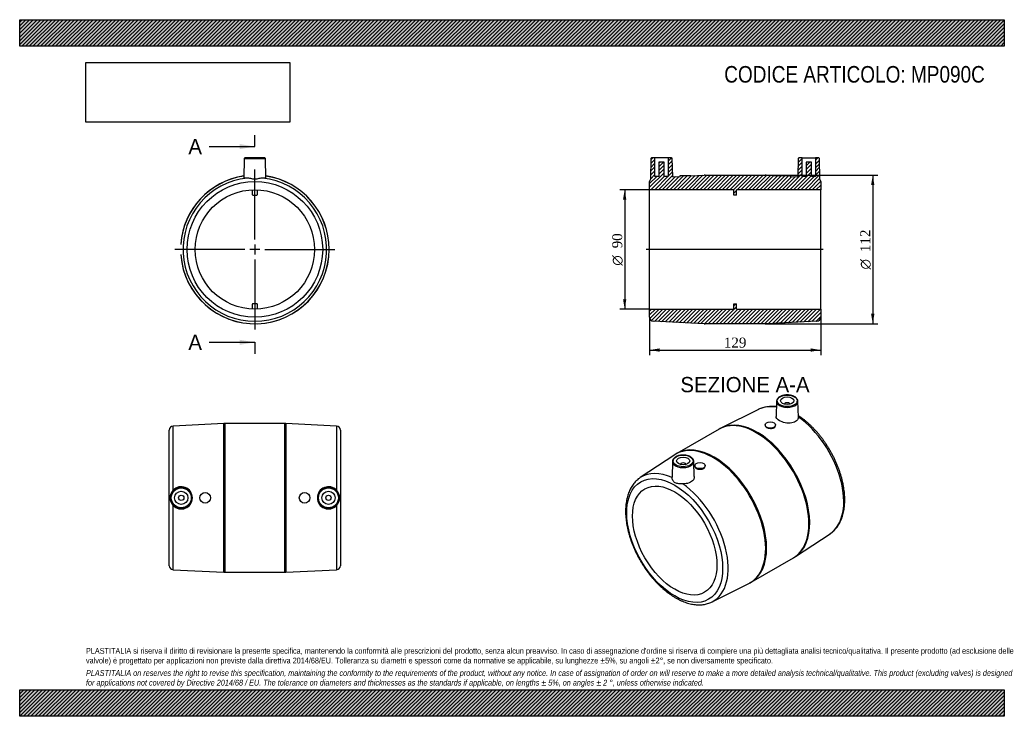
# Model space of a CAD drawing. Header units: millimetres. Extents: x 0 to 742, y 0 to 525.
import ezdxf
from ezdxf.enums import TextEntityAlignment as Align
from ezdxf.lldxf.tags import DXFTag

# ---------------------------------------------------------------- set-up
doc = ezdxf.new("R2010")
doc.units = ezdxf.units.MM
doc.header["$LTSCALE"] = 2.5
for name, color, linetype in [('Default', 7, 'Continuous'), ('DV4_Default', 7, 'Continuous'), ('MP090C', 7, 'Continuous')]:
    doc.layers.add(name, color=color, linetype=linetype)
doc.styles.add('SEACAD_Solid_Edge_ANSI', font='seans.ttf')
doc.styles.add('SEACAD_Solid_Edge_ANSI1_Symbols', font='semeca1.ttf')
doc.styles.add('SEACAD_Times_New_Roman', font='times.ttf')
tags = doc.linetypes.add('CENTER2', pattern=[28.575, 19.05, -3.175, 3.175, -3.175]).pattern_tags.tags
tags[10:11] = [DXFTag(74, 4), DXFTag(75, 0), DXFTag(340, '0'), DXFTag(46, 0.0), DXFTag(50, 0.0), DXFTag(44, 0.0), DXFTag(45, 0.0)]
tags[8:9] = [DXFTag(74, 4), DXFTag(75, 0), DXFTag(340, '0'), DXFTag(46, 0.0), DXFTag(50, 0.0), DXFTag(44, 0.0), DXFTag(45, 0.0)]
tags[6:7] = [DXFTag(74, 4), DXFTag(75, 0), DXFTag(340, '0'), DXFTag(46, 0.0), DXFTag(50, 0.0), DXFTag(44, 0.0), DXFTag(45, 0.0)]
tags[4:5] = [DXFTag(74, 4), DXFTag(75, 0), DXFTag(340, '0'), DXFTag(46, 0.0), DXFTag(50, 0.0), DXFTag(44, 0.0), DXFTag(45, 0.0)]
doc.dimstyles.new('ANSImm', dxfattribs={"dimtxt": 7.5, "dimasz": 7.5, "dimexe": 3.75, "dimexo": 0, "dimgap": 1.875, "dimtad": 1, "dimdsep": 46, "dimtxsty": 'SEACAD_Times_New_Roman', "dimblk1": '_SE_FILLED', "dimblk2": '_SE_FILLED', "dimsah": 1, "dimcen": 3.75, "dimazin": 0, "dimtfac": 0.85, "dimtdec": 3, "dimtofl": 0, "dimtmove": 0, "dimatfit": 3, "dimfxl": 1, "dimarcsym": 0})
picture_1 = doc.add_image_def('image1.jpg', size_in_pixel=(4302, 1260))

# ---------------------------------------------------------------- blocks, each defined once
blk = doc.blocks.new('SEANNOT_GROUP')
at = {"layer": 'Default', "color": 7, "linetype": 'CENTER2'}
for p, q in [((177.34, 359.34), (177.34, 412.22)), ((169.84, 351.84), (116.97, 351.84)), ((181.09, 351.84), (173.59, 351.84)), ((177.34, 355.59), (177.34, 348.09)), ((184.84, 351.84), (237.72, 351.84)), ((177.34, 344.34), (177.34, 291.47))]:
    blk.add_line(p, q, dxfattribs=at)
blk = doc.blocks.new('SE')
at = {"layer": 'MP090C', "color": 7, "linetype": 'Continuous'}
for p, q in [((169.33, 420.35), (168.94, 405.63)), ((169.33, 420.35), (185.36, 420.35)), ((184.86, 420.84), (169.83, 420.84)), ((185.74, 405.63), (185.36, 420.35)), ((175.34, 396.8), (175.34, 393.3)), ((179.34, 393.3), (179.34, 396.8)), ((175.84, 392.8), (178.84, 392.8)), ((175.34, 310.39), (175.34, 306.89)), ((178.84, 310.89), (175.84, 310.89)), ((179.34, 306.89), (179.34, 310.39))]:
    blk.add_line(p, q, dxfattribs=at)
for radius in [51.14, 45]:
    blk.add_circle((177.34, 351.84), radius, dxfattribs=at)
for centre, radius, start, end in [((169.83, 420.34), 0.5, 90, 178.5), ((184.86, 420.34), 0.5, 1.5, 90), ((177.34, 351.84), 56, 98.58226, 175.72501), ((177.34, 351.84), 55.98, 98.58648, 176.05521), ((177.34, 351.84), 54.14, 96.06868, 83.93132), ((177.34, 351.84), 56, 0, 81.41774), ((177.34, 351.84), 55.98, 0, 81.41352), ((175.84, 393.3), 0.5, 180, 270), ((178.84, 393.3), 0.5, 270, 0), ((177.34, 351.84), 55.98, 183.94479, 0), ((177.34, 351.84), 56, 184.27499, 0), ((175.84, 310.39), 0.5, 90, 180), ((178.84, 310.39), 0.5, 0, 90)]:
    blk.add_arc(centre, radius, start, end, dxfattribs=at)
for points, knots in [([(171.62, 405.68), (170.39, 405.6), (169.52, 405.54), (169.01, 405.57), (168.95, 405.59), (168.95, 405.63)], [0, 0, 0, 0, 0.125, 0.125, 0.1715287, 0.1715287, 0.1715287, 0.1715287]), ([(183.07, 405.68), (182.28, 405.72), (181.37, 405.51), (179.46, 405.04), (178.42, 404.76), (176.29, 404.75), (175.24, 405.03), (173.32, 405.51), (172.41, 405.72), (171.62, 405.68)], [0, 0, 0, 0, 0.25, 0.25, 0.5, 0.5, 0.75, 0.75, 1, 1, 1, 1]), ([(185.74, 405.63), (185.74, 405.59), (185.67, 405.57), (185.17, 405.54), (184.29, 405.6), (183.07, 405.68)], [0.8285341, 0.8285341, 0.8285341, 0.8285341, 0.875, 0.875, 1, 1, 1, 1])]:
    blk.add_open_spline(points, degree=3, knots=knots, dxfattribs=at)
blk = doc.blocks.new('SE1')
at = {"layer": 'MP090C', "color": 7, "linetype": 'Continuous'}
for p, q in [((557.02, 231.34), (529.14, 217.37)), ((570.79, 237.47), (570.42, 225.93)), ((576.8, 235.17), (576.8, 235.13)), ((580.8, 235.13), (580.8, 235.17)), ((587.2, 225.48), (586.82, 237.47)), ((527.48, 216.47), (495.64, 198.09)), ((562.08, 219.57), (562.08, 219.3)), ((570.08, 219.08), (570.08, 219.57)), ((494.03, 197.1), (467.99, 179.94)), ((495.63, 198.08), (494.03, 197.09)), ((492.3, 192.15), (491.92, 180.16)), ((498.31, 189.85), (498.31, 189.82)), ((502.31, 189.82), (502.31, 189.85)), ((508.7, 180.64), (508.33, 192.15)), ((509.04, 188.95), (509.04, 188.46)), ((517.04, 188.68), (517.04, 188.95)), ((585.09, 120.47), (611.12, 137.63)), ((551.64, 101.09), (583.48, 119.48)), ((583.49, 119.49), (585.08, 120.47)), ((522.1, 86.23), (549.97, 100.2))]:
    blk.add_line(p, q, dxfattribs=at)
for centre, radius, start, end in [((567.86, 205.33), 28.17, 84.2865, 112.3431), ((577.3, 125.52), 103.7, 117.6674, 118.71811), ((534.62, 130.83), 34.26, 296.61414, 299.79443)]:
    blk.add_arc(centre, radius, start, end, dxfattribs=at)
for centre, major_axis in [((578.8, 237.78), (-7.51, 0)), ((578.8, 237.78), (-5, 0)), ((566.08, 219.57), (-4, 0)), ((500.31, 192.46), (-7.51, 0)), ((500.31, 192.46), (5, 0)), ((513.04, 188.95), (4, 0)), ((493.95, 132.45), (25.57, -44.29)), ((493.95, 132.45), (22.5, -38.97))]:
    blk.add_ellipse(centre, major_axis=major_axis, ratio=0.57735, dxfattribs=at)
for centre, major_axis, start_param, end_param in [((583.15, 183.95), (27.07, -46.88), -3.179621, -3.175677), ((583.15, 183.95), (27.07, -46.88), 2.688858, 3.103564), ((578.8, 237.38), (8.01, 0), 3.123075, 6.283185), ((578.8, 235.17), (-2, 0), 3.112862, 6.283185), ((578.8, 235.17), (-2, 0), 0, 0.02873), ((578.8, 237.38), (8.01, 0), 0.002755, 0.018517), ((578.8, 237.38), (8.01, 0), 0, 0.002755), ((555.48, 167.98), (28, -48.5), 0, 3.141593), ((556.16, 168.37), (-27.99, 48.48), 3.175603, 6.249061), ((583.15, 183.95), (27.07, -46.88), 0.034084, 2.250276), ((522.96, 149.2), (27.99, -48.48), 0, 3.175677), ((523.64, 149.59), (-28, 48.5), 3.141789, 6.283185), ((523.64, 149.59), (-28, 48.5), 0, 0.000219), ((500.31, 192.07), (8.01, 0), 3.123075, 6.283185), ((500.31, 189.85), (2, 0), 0, 3.170323), ((500.31, 189.85), (2, 0), 6.254455, 6.283185), ((500.31, 192.07), (8.01, 0), 0.002755, 0.018517), ((500.31, 192.07), (8.01, 0), 0, 0.002755), ((495.97, 133.62), (27.07, -46.88), 2.462113, 3.175677), ((495.97, 133.62), (27.07, -46.88), -0.032593, 2.250276), ((522.96, 149.2), (27.99, -48.48), 6.249101, 6.283185), ((495.97, 133.62), (27.07, -46.88), -6.317269, -6.315778)]:
    blk.add_ellipse(centre, major_axis=major_axis, ratio=0.57735, start_param=start_param, end_param=end_param, dxfattribs=at)
for points, knots in [([(586.8, 237.39), (586.81, 237.46), (586.82, 237.71), (586.72, 238.21), (586.49, 238.81), (586.13, 239.38), (585.66, 239.93), (585.07, 240.43), (584.38, 240.88), (583.59, 241.28), (582.73, 241.61), (581.81, 241.88), (580.84, 242.07), (579.83, 242.18), (578.81, 242.22), (577.8, 242.18), (576.79, 242.07), (575.82, 241.88), (574.89, 241.62), (574.03, 241.29), (573.24, 240.89), (572.54, 240.43), (571.94, 239.92), (571.46, 239.36), (571.09, 238.75), (570.87, 238.14), (570.78, 237.68), (570.79, 237.47), (570.79, 237.46)], [0, 0, 0, 0, 0.012338, 0.051513, 0.090726, 0.130416, 0.170798, 0.2118, 0.253194, 0.294753, 0.336312, 0.377815, 0.419258, 0.460651, 0.502017, 0.54338, 0.58476, 0.626181, 0.667669, 0.709247, 0.750935, 0.792731, 0.834583, 0.876316, 0.917666, 0.958337, 0.998213, 1, 1, 1, 1]), ([(587.2, 225.48), (587.23, 224.48), (586.78, 223.49), (585.02, 221.92), (583.67, 221.35), (580.63, 220.86), (578.89, 220.92), (575.62, 221.55), (574.08, 222.11), (571.69, 223.49), (570.88, 224.28), (570.46, 225.38), (570.41, 225.66), (570.42, 225.93)], [0.0035184, 0.0035184, 0.0035184, 0.0035184, 0.125, 0.125, 0.25, 0.25, 0.375, 0.375, 0.5, 0.5, 0.625, 0.625, 0.6678659, 0.6678659, 0.6678659, 0.6678659]), ([(611.13, 137.65), (611.44, 137.85), (612.13, 138.31), (613.27, 139.23), (614.45, 140.33), (615.57, 141.56), (616.61, 142.88), (617.57, 144.3), (618.44, 145.82), (619.23, 147.44), (619.94, 149.14), (620.55, 150.93), (621.06, 152.8), (621.49, 154.75), (621.82, 156.77), (622.05, 158.85), (622.18, 161), (622.22, 163.19), (622.17, 165.44), (622.02, 167.73), (621.77, 170.05), (621.43, 172.41), (621, 174.79), (620.48, 177.19), (619.87, 179.61), (619.17, 182.03), (618.38, 184.46), (617.51, 186.89), (616.56, 189.31), (615.53, 191.71), (614.43, 194.1), (613.25, 196.46), (612, 198.79), (610.68, 201.09), (609.3, 203.35), (607.86, 205.56), (606.35, 207.72), (604.79, 209.82), (603.18, 211.86), (601.53, 213.84), (599.82, 215.75), (598.08, 217.58), (596.3, 219.33), (594.49, 221), (592.65, 222.58), (590.78, 224.08), (588.96, 225.42), (587.73, 226.27), (587.16, 226.63)], [0, 0, 0, 0, 0.0132263, 0.033954, 0.054722, 0.0755647, 0.0965102, 0.1175781, 0.1387791, 0.1601143, 0.1815768, 0.2031535, 0.2248269, 0.2465779, 0.2683876, 0.2902385, 0.3121156, 0.3340066, 0.355901, 0.3777908, 0.3996715, 0.4215403, 0.4433957, 0.4652371, 0.4870646, 0.5088788, 0.5306806, 0.5524715, 0.5742527, 0.5960258, 0.6177925, 0.6395544, 0.6613134, 0.683071, 0.7048291, 0.7265889, 0.7483522, 0.7701207, 0.7918961, 0.8136803, 0.8354749, 0.8572816, 0.879102, 0.9009374, 0.9227891, 0.9446578, 0.9665439, 0.9863657, 0.9863657, 0.9863657, 0.9863657]), ([(562.08, 219.3), (562.08, 219.3), (562.08, 219.3), (562.08, 218.75), (562.51, 218.19), (563.99, 217.34), (565.03, 217.05), (566.09, 216.99)], [0.7496991, 0.7496991, 0.7496991, 0.7496991, 0.75, 0.75, 0.875, 0.875, 1, 1, 1, 1]), ([(566.09, 216.99), (567.14, 216.93), (568.17, 217.11), (569.65, 217.88), (570.08, 218.47), (570.08, 219.08)], [0, 0, 0, 0, 0.125, 0.125, 0.2498069, 0.2498069, 0.2498069, 0.2498069]), ([(508.31, 192.07), (508.32, 192.14), (508.33, 192.4), (508.23, 192.89), (508, 193.49), (507.64, 194.07), (507.17, 194.61), (506.58, 195.11), (505.89, 195.57), (505.11, 195.96), (504.24, 196.3), (503.32, 196.56), (502.35, 196.75), (501.35, 196.87), (500.33, 196.91), (499.31, 196.87), (498.3, 196.76), (497.33, 196.57), (496.41, 196.3), (495.54, 195.97), (494.75, 195.58), (494.05, 195.12), (493.45, 194.6), (492.97, 194.04), (492.6, 193.44), (492.38, 192.82), (492.29, 192.37), (492.31, 192.16), (492.31, 192.15)], [0, 0, 0, 0, 0.012338, 0.051513, 0.090726, 0.130416, 0.170798, 0.2118, 0.253194, 0.294753, 0.336312, 0.377815, 0.419258, 0.460651, 0.502017, 0.54338, 0.58476, 0.626181, 0.667669, 0.709247, 0.750935, 0.792731, 0.834583, 0.876316, 0.917666, 0.958337, 0.998213, 1, 1, 1, 1]), ([(509.04, 188.46), (509.04, 187.85), (509.47, 187.27), (510.95, 186.41), (511.98, 186.15), (513.04, 186.15)], [0.7504147, 0.7504147, 0.7504147, 0.7504147, 0.875, 0.875, 1, 1, 1, 1]), ([(513.04, 186.15), (514.1, 186.15), (515.13, 186.41), (516.61, 187.35), (517.04, 188.02), (517.04, 188.68), (517.04, 188.68), (517.04, 188.68)], [0, 0, 0, 0, 0.125, 0.125, 0.25, 0.25, 0.2503035, 0.2503035, 0.2503035, 0.2503035]), ([(467.97, 179.9), (467.66, 179.7), (466.98, 179.26), (465.85, 178.34), (464.67, 177.23), (463.55, 176.01), (462.51, 174.69), (461.55, 173.26), (460.67, 171.74), (459.88, 170.13), (459.18, 168.43), (458.57, 166.64), (458.05, 164.76), (457.63, 162.82), (457.3, 160.8), (457.07, 158.71), (456.93, 156.57), (456.89, 154.37), (456.95, 152.13), (457.1, 149.84), (457.35, 147.52), (457.69, 145.16), (458.12, 142.78), (458.64, 140.38), (459.25, 137.96), (459.95, 135.54), (460.74, 133.11), (461.61, 130.68), (462.55, 128.26), (463.58, 125.86), (464.69, 123.47), (465.87, 121.11), (467.12, 118.78), (468.44, 116.48), (469.82, 114.22), (471.26, 112.01), (472.77, 109.85), (474.32, 107.75), (475.93, 105.7), (477.59, 103.73), (479.3, 101.82), (481.04, 99.99), (482.82, 98.23), (484.63, 96.57), (486.47, 94.98), (488.34, 93.49), (490.23, 92.1), (492.13, 90.8), (494.05, 89.61), (495.97, 88.52), (497.9, 87.55), (499.83, 86.68), (501.76, 85.93), (503.67, 85.3), (505.57, 84.79), (507.45, 84.4), (509.31, 84.14), (511.13, 84), (512.91, 83.98), (514.65, 84.09), (516.35, 84.32), (517.99, 84.67), (519.57, 85.15), (520.98, 85.68), (521.76, 86.07), (522.14, 86.26)], [0, 0, 0, 0, 0.009523, 0.024889, 0.040284, 0.055735, 0.071262, 0.08688, 0.102596, 0.118412, 0.134323, 0.150318, 0.166384, 0.182508, 0.198676, 0.214874, 0.231092, 0.24732, 0.26355, 0.279778, 0.295998, 0.312209, 0.328411, 0.344602, 0.360783, 0.376954, 0.393116, 0.40927, 0.425416, 0.441557, 0.457693, 0.473825, 0.489955, 0.506084, 0.522214, 0.538344, 0.554478, 0.570615, 0.586757, 0.602906, 0.619062, 0.635228, 0.651403, 0.66759, 0.683789, 0.7, 0.716225, 0.732462, 0.748711, 0.764969, 0.781235, 0.797502, 0.813764, 0.83001, 0.846229, 0.862409, 0.878534, 0.894589, 0.910559, 0.926432, 0.942201, 0.957865, 0.97343, 0.98891, 1, 1, 1, 1]), ([(500.02, 175.24), (498.94, 175.3), (497.9, 175.27), (496, 175.34), (495.12, 175.45), (493.62, 176.32), (493.02, 177.06), (492.2, 178.55), (491.96, 179.33), (491.92, 179.91)], [0, 0, 0, 0, 0.25, 0.25, 0.5, 0.5, 0.75, 0.75, 1, 1, 1, 1]), ([(508.69, 180.64), (508.72, 179.84), (508.49, 179.03), (507.35, 177.29), (506.21, 176.42), (503.39, 175.36), (501.69, 175.14), (500.02, 175.24)], [0.6601222, 0.6601222, 0.6601222, 0.6601222, 0.75, 0.75, 0.875, 0.875, 1, 1, 1, 1])]:
    blk.add_open_spline(points, degree=3, knots=knots, dxfattribs=at)
blk.add_open_spline([(491.92, 179.91), (491.92, 179.99), (491.92, 180.07), (491.92, 180.15)], degree=3, dxfattribs=at)
blk = doc.blocks.new('SE2')
at = {"layer": 'MP090C', "color": 7, "linetype": 'Continuous'}
for p, q in [((112.84, 113.49), (112.84, 215.77)), ((153.86, 220.61), (115.7, 218.77)), ((115.7, 170.35), (115.7, 218.77)), ((153.86, 108.65), (153.86, 220.61)), ((154.82, 220.63), (154.82, 108.63)), ((199.86, 220.63), (154.82, 220.63)), ((199.86, 108.63), (199.86, 220.63)), ((200.82, 220.61), (200.82, 108.65)), ((238.99, 218.77), (200.82, 220.61)), ((238.99, 218.77), (238.99, 170.35)), ((241.84, 215.77), (241.84, 113.49)), ((115.7, 110.49), (115.7, 158.91)), ((238.99, 158.91), (238.99, 110.49)), ((115.7, 110.49), (153.86, 108.65)), ((154.82, 108.63), (199.86, 108.63)), ((200.82, 108.65), (238.99, 110.49))]:
    blk.add_line(p, q, dxfattribs=at)
for centre, radius in [((121.84, 164.63), 8.01), ((121.84, 164.63), 7.51), ((232.84, 164.63), 8.01), ((232.84, 164.63), 7.51), ((121.84, 164.63), 5), ((121.84, 164.63), 2), ((139.84, 164.63), 4), ((214.84, 164.63), 4), ((232.84, 164.63), 5), ((232.84, 164.63), 2)]:
    blk.add_circle(centre, radius, dxfattribs=at)
for centre, radius, start, end in [((115.84, 215.77), 3, 92.75911, 180), ((154.82, 200.63), 20, 90, 92.75911), ((199.86, 200.63), 20, 87.24089, 90), ((238.84, 215.77), 3, 0, 87.24089), ((121.83, 164.63), 8.39, 223.03585, 136.96415), ((232.86, 164.63), 8.39, 43.03585, 316.96415), ((121.77, 164.63), 8.34, 136.68544, 223.31456), ((232.92, 164.63), 8.34, 316.68544, 43.31456), ((115.84, 113.49), 3, 180, 267.24089), ((238.84, 113.49), 3, 272.75911, 0), ((154.82, 128.63), 20, 267.24089, 270), ((199.86, 128.63), 20, 270, 272.75911)]:
    blk.add_arc(centre, radius, start, end, dxfattribs=at)
blk = doc.blocks.new('SE4')
at = {"color": 7, "linetype": 'Continuous', "style": 'SEACAD_Solid_Edge_ANSI'}
blk.add_text('A', height=11.5, dxfattribs=at).set_placement((127.2, 435.12), align=Align.TOP_LEFT)
blk = doc.blocks.new('SE5')
at = {"color": 7, "linetype": 'Continuous', "style": 'SEACAD_Solid_Edge_ANSI'}
blk.add_text('A', height=11.5, dxfattribs=at).set_placement((127.2, 287.61), align=Align.TOP_LEFT)
blk = doc.blocks.new('SEANNOT_GROUP1')
at = {"linetype": 'Continuous'}
blk.add_hatch(color=7, dxfattribs=at).paths.add_polyline_path([(165.84, 427.45), (177.34, 429.37), (165.84, 431.29)])
at = {"color": 7, "linetype": 'Continuous'}
blk.add_lwpolyline([(142.84, 429.37), (177.34, 429.37)], dxfattribs=at)
blk = doc.blocks.new('SEANNOT_GROUP2')
at = {"linetype": 'Continuous'}
blk.add_hatch(color=7, dxfattribs=at).paths.add_polyline_path([(165.84, 279.95), (177.34, 281.86), (165.84, 283.78)])
at = {"color": 7, "linetype": 'Continuous'}
blk.add_lwpolyline([(142.84, 281.86), (177.34, 281.86)], dxfattribs=at)
blk = doc.blocks.new('SE3')
at = {"layer": 'Default', "color": 7, "linetype": 'CENTER2'}
for p, q in [((177.34, 429.37), (177.34, 437.99)), ((177.34, 281.86), (177.34, 273.24))]:
    blk.add_line(p, q, dxfattribs=at)
at = {"layer": 'Default', "color": 7, "linetype": 'CENTER2', "const_width": 0.0001}
blk.add_lwpolyline([(177.34, 429.37), (177.34, 281.86)], dxfattribs=at)
at = {"layer": 'Default'}
for name in ['SE4', 'SEANNOT_GROUP1', 'SE5', 'SEANNOT_GROUP2']:
    blk.add_blockref(name, (0, 0), dxfattribs=at)
blk = doc.blocks.new('SE6')
at = {"layer": 'MP090C', "linetype": 'Continuous'}
h = blk.add_hatch(dxfattribs=at)
h.set_pattern_fill('LINE', scale=0.62992, angle=45, style=0)
edge = h.paths.add_edge_path()
edge.add_line((562.08, 407.84), (517.04, 407.84))
edge.add_arc((517.04, 387.84), 20, 90, 92.75911)
edge.add_line((516.08, 407.82), (506.06, 407.34))
edge.add_line((506.06, 407.34), (506.06, 407.54))
edge.add_line((506.06, 407.54), (498.06, 407.54))
edge.add_line((498.06, 407.54), (498.06, 406.95))
edge.add_line((498.06, 406.95), (492.43, 406.68))
edge.add_line((492.43, 406.68), (492.07, 420.35))
edge.add_arc((491.57, 420.34), 0.5, 1.5, 90)
edge.add_line((491.57, 420.84), (489.06, 420.84))
edge.add_line((489.06, 420.84), (489.06, 406.84))
edge.add_line((489.06, 406.84), (486.06, 406.84))
edge.add_line((486.06, 406.84), (486.06, 417.64))
edge.add_line((486.06, 417.64), (482.06, 417.64))
edge.add_line((482.06, 417.64), (482.06, 406.84))
edge.add_line((482.06, 406.84), (479.06, 406.84))
edge.add_line((479.06, 406.84), (479.06, 420.84))
edge.add_line((479.06, 420.84), (476.55, 420.84))
edge.add_arc((476.55, 420.34), 0.5, 90, 178.5)
edge.add_line((476.05, 420.35), (475.64, 404.75))
edge.add_arc((478.06, 402.98), 3, 143.81255, 180)
edge.add_line((475.06, 402.98), (475.06, 396.84))
edge.add_line((475.06, 396.84), (538.56, 396.84))
edge.add_line((538.56, 396.84), (538.56, 392.8))
edge.add_line((538.56, 392.8), (540.56, 392.8))
edge.add_line((540.56, 392.8), (540.56, 396.84))
edge.add_line((540.56, 396.84), (604.06, 396.84))
edge.add_line((604.06, 396.84), (604.06, 402.98))
edge.add_arc((601.06, 402.98), 3, 0, 36.18745)
edge.add_line((603.48, 404.75), (603.07, 420.35))
edge.add_arc((602.57, 420.34), 0.5, 1.5, 90)
edge.add_line((602.57, 420.84), (600.06, 420.84))
edge.add_line((600.06, 420.84), (600.06, 406.84))
edge.add_line((600.06, 406.84), (597.06, 406.84))
edge.add_line((597.06, 406.84), (597.06, 417.64))
edge.add_line((597.06, 417.64), (593.06, 417.64))
edge.add_line((593.06, 417.64), (593.06, 406.84))
edge.add_line((593.06, 406.84), (590.06, 406.84))
edge.add_line((590.06, 406.84), (590.06, 420.84))
edge.add_line((590.06, 420.84), (587.55, 420.84))
edge.add_arc((587.55, 420.34), 0.5, 90, 178.5)
edge.add_line((587.05, 420.35), (586.69, 406.68))
edge.add_line((586.69, 406.68), (581.06, 406.95))
edge.add_line((581.06, 406.95), (581.06, 407.54))
edge.add_line((581.06, 407.54), (573.06, 407.54))
edge.add_line((573.06, 407.54), (573.06, 407.34))
edge.add_line((573.06, 407.34), (563.04, 407.82))
edge.add_arc((562.08, 387.84), 20, 87.24089, 90)
h = blk.add_hatch(dxfattribs=at)
h.set_pattern_fill('LINE', scale=0.62992, angle=45, style=0)
edge = h.paths.add_edge_path()
edge.add_line((563.04, 295.86), (601.2, 297.7))
edge.add_arc((601.06, 300.7), 3, 272.75911, 360)
edge.add_line((604.06, 300.7), (604.06, 306.84))
edge.add_line((604.06, 306.84), (540.56, 306.84))
edge.add_line((540.56, 306.84), (540.56, 310.89))
edge.add_line((540.56, 310.89), (538.56, 310.89))
edge.add_line((538.56, 310.89), (538.56, 306.84))
edge.add_line((538.56, 306.84), (475.06, 306.84))
edge.add_line((475.06, 306.84), (475.06, 300.7))
edge.add_arc((478.06, 300.7), 3, 180, 267.24089)
edge.add_line((477.91, 297.7), (516.08, 295.86))
edge.add_arc((517.04, 315.84), 20, 267.24089, 270)
edge.add_line((517.04, 295.84), (562.08, 295.84))
edge.add_arc((562.08, 315.84), 20, 270, 272.75911)
at = {"layer": 'DV4_Default', "color": 7, "linetype": 'CENTER2'}
blk.add_line((605.81, 351.84), (472.33, 351.84), dxfattribs=at)
at = {"layer": 'MP090C', "color": 7, "linetype": 'Continuous'}
for p, q in [((476.05, 420.35), (475.64, 404.75)), ((479.06, 420.84), (476.55, 420.84)), ((489.06, 420.84), (479.06, 420.84)), ((479.06, 406.84), (479.06, 420.84)), ((486.06, 417.64), (482.06, 417.64)), ((482.06, 417.64), (482.06, 406.84)), ((486.06, 406.84), (486.06, 417.64)), ((491.57, 420.84), (489.06, 420.84)), ((489.06, 420.84), (489.06, 406.84)), ((492.43, 406.68), (492.07, 420.35)), ((587.05, 420.35), (586.69, 406.68)), ((590.06, 420.84), (587.55, 420.84)), ((590.06, 420.84), (600.06, 420.84)), ((590.06, 406.84), (590.06, 420.84)), ((593.06, 417.64), (593.06, 406.84)), ((597.06, 417.64), (593.06, 417.64)), ((597.06, 406.84), (597.06, 417.64)), ((600.06, 420.84), (600.06, 406.84)), ((602.57, 420.84), (600.06, 420.84)), ((603.48, 404.75), (603.07, 420.35)), ((475.06, 396.84), (475.06, 402.98)), ((482.06, 406.84), (479.06, 406.84)), ((489.06, 406.84), (486.06, 406.84)), ((492.43, 406.68), (498.06, 406.95)), ((498.06, 407.54), (506.06, 407.54)), ((498.06, 406.95), (498.06, 407.54)), ((506.06, 407.34), (516.08, 407.82)), ((506.06, 407.54), (506.06, 407.34)), ((517.04, 407.84), (562.08, 407.84)), ((563.04, 407.82), (573.06, 407.34)), ((573.06, 407.34), (573.06, 407.54)), ((573.06, 407.54), (581.06, 407.54)), ((581.06, 407.54), (581.06, 406.95)), ((581.06, 406.95), (586.69, 406.68)), ((593.06, 406.84), (590.06, 406.84)), ((600.06, 406.84), (597.06, 406.84)), ((604.06, 402.98), (604.06, 396.84)), ((475.06, 306.84), (475.06, 396.84)), ((538.56, 396.84), (475.06, 396.84)), ((538.56, 392.8), (538.56, 396.84)), ((604.06, 396.84), (540.56, 396.84)), ((540.56, 392.8), (540.56, 396.84)), ((604.06, 306.84), (604.06, 396.84)), ((540.56, 392.8), (538.56, 392.8)), ((475.06, 300.7), (475.06, 306.84)), ((475.06, 306.84), (538.56, 306.84)), ((538.56, 306.84), (538.56, 310.89)), ((538.56, 310.89), (540.56, 310.89)), ((540.56, 306.84), (540.56, 310.89)), ((540.56, 306.84), (604.06, 306.84)), ((604.06, 306.84), (604.06, 300.7)), ((516.08, 295.86), (477.91, 297.7)), ((601.2, 297.7), (563.04, 295.86)), ((562.08, 295.84), (517.04, 295.84))]:
    blk.add_line(p, q, dxfattribs=at)
for centre, radius, start, end in [((476.55, 420.34), 0.5, 90, 178.5), ((491.57, 420.34), 0.5, 1.5, 90), ((587.55, 420.34), 0.5, 90, 178.5), ((602.57, 420.34), 0.5, 1.5, 90), ((478.06, 402.98), 3, 143.81255, 180), ((517.04, 387.84), 20, 90, 92.75911), ((562.08, 387.84), 20, 87.24089, 90), ((601.06, 402.98), 3, 0, 36.18745), ((478.06, 300.7), 3, 180, 267.24089), ((601.06, 300.7), 3, 272.75911, 0), ((517.04, 315.84), 20, 267.24089, 270), ((562.08, 315.84), 20, 270, 272.75911)]:
    blk.add_arc(centre, radius, start, end, dxfattribs=at)
blk = doc.blocks.new('GDimGGroup')
at = {"layer": 'Default', "linetype": 'Continuous'}
for points in [[(644.54, 400.34), (643.29, 407.84), (642.04, 400.34)], [(644.54, 303.34), (642.04, 303.34), (643.29, 295.84)]]:
    blk.add_hatch(color=7, dxfattribs=at).paths.add_polyline_path(points)
at = {"layer": 'Default', "color": 7, "linetype": 'Continuous'}
for p, q in [((562.08, 407.84), (647.04, 407.84)), ((643.29, 407.84), (643.29, 295.84)), ((562.08, 295.84), (647.04, 295.84))]:
    blk.add_line(p, q, dxfattribs=at)
for s, style, p in [('112', 'SEACAD_Times_New_Roman', (633.91, 349.84)), ('O', 'SEACAD_Solid_Edge_ANSI1_Symbols', (633.91, 336.78))]:
    blk.add_text(s, height=7.5, rotation=90, dxfattribs=dict(at, style=style)).set_placement(p, align=Align.TOP_LEFT)
blk = doc.blocks.new('DMBLK15')
at = {"layer": 'Default', "linetype": 'Continuous'}
for points in [[(482.56, 274.78), (482.56, 277.28), (475.06, 276.03)], [(596.56, 274.78), (604.06, 276.03), (596.56, 277.28)]]:
    blk.add_hatch(color=7, dxfattribs=at).paths.add_polyline_path(points)
at = {"layer": 'Default', "color": 7, "linetype": 'Continuous'}
for p, q in [((475.06, 300.7), (475.06, 272.28)), ((604.06, 300.7), (604.06, 272.28)), ((475.06, 276.03), (604.06, 276.03))]:
    blk.add_line(p, q, dxfattribs=at)
at = {"layer": 'Default', "color": 7, "linetype": 'Continuous', "style": 'SEACAD_Times_New_Roman'}
blk.add_text('129', height=7.5, dxfattribs=at).set_placement((531.03, 285.41), align=Align.TOP_LEFT)
blk = doc.blocks.new('_SE_FILLED')
at = {"color": 0}
blk.add_line((0, 0), (-1, 0), dxfattribs=at)
blk.add_solid([(0, 0), (-1, -0.1665), (-1, 0.1665), (0, 0)], dxfattribs=at)
blk = doc.blocks.new('GDimGGroup1')
at = {"layer": 'Default', "linetype": 'Continuous'}
for points in [[(454.97, 389.34), (457.47, 389.34), (456.22, 396.84)], [(454.97, 314.34), (456.22, 306.84), (457.47, 314.34)]]:
    blk.add_hatch(color=7, dxfattribs=at).paths.add_polyline_path(points)
at = {"layer": 'Default', "color": 7, "linetype": 'Continuous'}
for p, q in [((475.06, 396.84), (452.47, 396.84)), ((456.22, 396.84), (456.22, 306.84)), ((475.06, 306.84), (452.47, 306.84))]:
    blk.add_line(p, q, dxfattribs=at)
for s, style, p in [('90', 'SEACAD_Times_New_Roman', (446.84, 352.68)), ('O', 'SEACAD_Solid_Edge_ANSI1_Symbols', (446.84, 339.63))]:
    blk.add_text(s, height=7.5, rotation=90, dxfattribs=dict(at, style=style)).set_placement(p, align=Align.TOP_LEFT)

msp = doc.modelspace()

# ---------------------------------------------------------------- hatches: boundary and pattern name
at = {"layer": 'Default', "linetype": 'Continuous'}
h = msp.add_hatch(dxfattribs=at)
h.set_pattern_fill('LINE', scale=0.62992, angle=45, style=0)
h.paths.add_polyline_path([(742.5, 505), (742.5, 525), (0, 525), (0, 505)])
for points in [[(742.5, 505), (742.5, 525), (0, 525), (0, 505)], [(742.5, 0), (742.5, 20), (0, 20), (0, 0)]]:
    msp.add_hatch(color=7, dxfattribs=at).paths.add_polyline_path(points)
h = msp.add_hatch(dxfattribs=at)
h.set_pattern_fill('LINE', scale=0.62992, angle=45, style=0)
h.paths.add_polyline_path([(742.5, 0), (742.5, 20), (0, 20), (0, 0)])

# ---------------------------------------------------------------- linework, layer by layer
at = {"layer": 'Default', "color": 7, "linetype": 'Continuous'}
for p, q in [((0, 525), (742.5, 525)), ((0, 505), (0, 525)), ((742.5, 525), (742.5, 505)), ((742.5, 505), (0, 505)), ((0, 20), (742.5, 20)), ((0, 0), (0, 20)), ((742.5, 20), (742.5, 0)), ((742.5, 0), (0, 0))]:
    msp.add_line(p, q, dxfattribs=at)

# ---------------------------------------------------------------- block references
at = {"layer": 'Default'}
for name in ['SE3', 'SE', 'SE6', 'SEANNOT_GROUP', 'GDimGGroup', 'GDimGGroup1', 'SE1', 'SE2']:
    msp.add_blockref(name, (0, 0), dxfattribs=at)

# ---------------------------------------------------------------- texts
at = {"layer": 'Default', "color": 7, "linetype": 'Continuous', "style": 'SEACAD_Solid_Edge_ANSI'}
msp.add_text('SEZIONE A-A', height=11.5, dxfattribs=at).set_placement((498.239, 255.72), align=Align.TOP_LEFT)
at = {"layer": 'Default', "attachment_point": 1}
for s, insert, char_height, width in [('{\\fArial Narrow|b0||i0||c0|p34;\\C7;\\H12.5;\\W1.;CODICE ARTICOLO: MP090C}', (531.301, 490.084), 12.5, 198.24899), ("{\\fArial Narrow|b0||i0||c0|p34;\\C7;\\H4.375;\\W1.;PLASTITALIA si riserva il diritto di revisionare la presente specifica, mantenendo la conformità alle prescrizioni del prodotto, senza alcun preavviso. In caso di assegnazione d'ordine si riserva di compiere una più dettagliata analisi tecnico/qualitativa. Il presente prodotto (ad esclusione delle \\P}{\\fArial Narrow|b0||i0||c0|p34;\\C7;\\H4.375;\\W1.;valvole) è progettato per applicazioni non previste dalla direttiva 2014/68/EU. Tolleranza su diametri e spessori come da normative se applicabile, su lunghezze ±5%, su angoli ±2°, se non diversamente specificato.\\P}{\\fArial Narrow|b0||i0||c0|p34;\\C7;\\H1.25;\\W1.;   \\P}{\\fArial Narrow|b0||i1||c0|p34;\\C7;\\H4.375;\\W1.;PLASTITALIA on reserves the right to revise this specification, maintaining the conformity to the requirements of the product, without any notice. In case of assignation of order on will reserve to make a more detailed analysis technical/qualitative. This product (excluding valves) is designed \\P}{\\fArial Narrow|b0||i1||c0|p34;\\C7;\\H4.375;\\W1.;for applications not covered by Directive 2014/68 / EU. The tolerance on diameters and thicknesses as the standards if applicable, on lengths ± 5%, on angles ± 2 °, unless otherwise indicated.\\P}", (50, 51.506), 4.375, 642.5)]:
    msp.add_mtext(s, dxfattribs=dict(at, insert=insert, char_height=char_height, width=width))

# ---------------------------------------------------------------- dimensions: what is measured, and where the dimension line sits
at = {"layer": 'Default', "color": 7, "linetype": 'Continuous'}
dim = msp.add_linear_dim(base=(475.059, 276.031), p1=(475.059, 300.701), p2=(604.059, 300.701), angle=0, text='\\A1;<>', dimstyle='ANSImm', dxfattribs=at)
dim.commit()
dim.dimension.update_dxf_attribs({"geometry": 'DMBLK15', "text_midpoint": (539.559, 276.031), "dimtype": 161})

# ---------------------------------------------------------------- pictures from other files: only their frames are drawn
image = msp.add_image(picture_1, insert=(50, 447.758), size_in_units=(153.643, 45))
image.dxf.flags = 7

doc.saveas('drawing.dxf')
